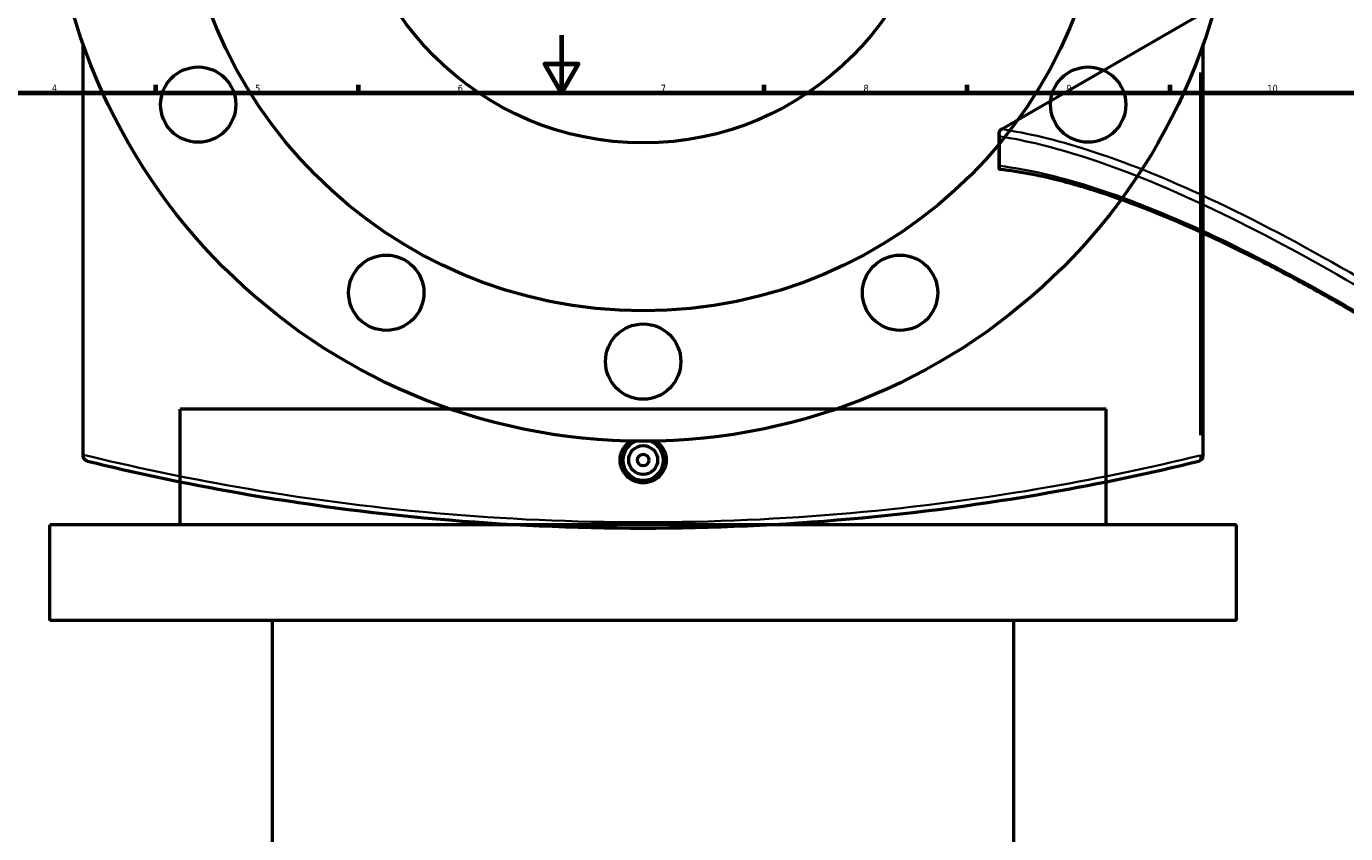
# Model space of a CAD drawing. Header units: millimetres. Extents: x -604 to 1143, y -275 to 912.
# Tile 7 of 10: x 236 to 691, y 318 to 597. Entities that reach past the tile are written whole.
import ezdxf

# ---------------------------------------------------------------- set-up
doc = ezdxf.new("R2010")
doc.units = ezdxf.units.MM
for name, color, linetype, lineweight in [('Border (ANSI)', 7, 'Continuous', 70), ('Dimension (ANSI)', 7, 'Continuous', 25), ('Visible (ANSI)', 7, 'Continuous', 50), ('Visible Narrow (ANSI)', 7, 'Continuous', 35)]:
    doc.layers.add(name, color=color, linetype=linetype, lineweight=lineweight)
doc.styles.add('Note Text (ANSI)', font='tahoma.ttf')
doc.dimstyles.new('Default - mm (ANSI)', dxfattribs={"dimtxt": 2.4, "dimasz": 2.5, "dimexe": 3.175, "dimexo": 1.6002, "dimgap": 0.8, "dimtad": 0, "dimtoh": 1, "dimdec": 0, "dimrnd": 1e-08, "dimzin": 4, "dimdsep": 46, "dimtxsty": 'Note Text (ANSI)', "dimcen": 0.09, "dimdle": 10, "dimclrd": 256, "dimclre": 256, "dimclrt": 5, "dimadec": 1, "dimazin": 1, "dimtfac": 1.27, "dimtofl": 0, "dimtmove": 0, "dimatfit": 3, "dimfxl": 1, "dimtolj": 1, "dimtzin": 4, "dimlwd": -1, "dimlwe": -1, "dimarcsym": 0})

# ---------------------------------------------------------------- blocks, each defined once
blk = doc.blocks.new('Borders Default Border')
at = {"layer": 'Border (ANSI)'}
for p, q in [((280.33, 574), (280.33, 576.8)), ((350.42, 574), (350.42, 576.8)), ((490.58, 574), (490.58, 576.8)), ((560.67, 574), (560.67, 576.8)), ((630.75, 574), (630.75, 576.8))]:
    blk.add_line(p, q, dxfattribs=at)
at = {"layer": 'Border (ANSI)', "flags": 128}
for points in [[(420.5, 594), (420.5, 574), (414.73, 584), (426.27, 584), (420.5, 574)], [(20, 20), (20, 574), (821, 574), (821, 20), (20, 20)]]:
    blk.add_lwpolyline(points, dxfattribs=at)
at = {"layer": 'Border (ANSI)', "color": 5, "true_color": 0x0000ff, "char_height": 2.4, "attachment_point": 7, "style": 'Note Text (ANSI)'}
for s, insert in [('4', (244.45, 574.4)), ('5', (314.67, 574.35)), ('6', (384.69, 574.35)), ('7', (454.8, 574.4)), ('8', (524.84, 574.35)), ('9', (594.92, 574.35)), ('10', (664.35, 574.35))]:
    blk.add_mtext(s, dxfattribs=dict(at, insert=insert))
blk = doc.blocks.new('*D7')
at = {"layer": 'Defpoints', "color": 0, "transparency": 16777216}
for p in [(411.9, 753.83), (485.57, 563.6)]:
    blk.add_point(p, dxfattribs=at)
at = {"layer": 'Dimension (ANSI)', "transparency": 16777216}
for p, q in [((434.31, 695.94), (412.8, 751.5)), ((431.17, 695.94), (434.31, 695.94))]:
    blk.add_line(p, q, dxfattribs=at)
blk.add_solid([(413.19, 751.65), (412.41, 751.35), (411.9, 753.83)], dxfattribs=at)
at = {"layer": 'Dimension (ANSI)', "color": 5, "transparency": 16777216, "insert": (422.57, 697.24), "char_height": 2.4, "attachment_point": 1, "style": 'Note Text (ANSI)'}
blk.add_mtext('\\A1;∅204', dxfattribs=at)
blk = doc.blocks.new('*D8')
at = {"layer": 'Defpoints', "color": 0, "transparency": 16777216}
for p in [(334.32, 828.82), (563.15, 488.61)]:
    blk.add_point(p, dxfattribs=at)
at = {"layer": 'Dimension (ANSI)', "transparency": 16777216}
for p, q in [((337.11, 824.67), (335.72, 826.74)), ((334.61, 824.67), (337.11, 824.67))]:
    blk.add_line(p, q, dxfattribs=at)
blk.add_solid([(336.06, 826.97), (335.37, 826.51), (334.32, 828.82)], dxfattribs=at)
at = {"layer": 'Dimension (ANSI)', "color": 5, "transparency": 16777216, "insert": (326.07, 825.96), "char_height": 2.4, "attachment_point": 1, "style": 'Note Text (ANSI)'}
blk.add_mtext('\\A1;∅410', dxfattribs=at)

msp = doc.modelspace()

# ---------------------------------------------------------------- linework, layer by layer
at = {"layer": 'Visible (ANSI)'}
for p, q in [((572.48, 561.47), (729.56, 652.17)), ((255.23, 449.04), (255.23, 591.02)), ((642.23, 448.78), (642.23, 591.02)), ((571.7, 547.98), (571.7, 560.08)), ((608.73, 464.78), (288.73, 464.78)), ((288.73, 424.78), (288.73, 464.78)), ((608.73, 424.78), (608.73, 464.78)), ((255.23, 449.04), (255.23, 448.78)), ((653.73, 424.78), (243.73, 424.78)), ((243.73, 391.78), (243.73, 424.78)), ((653.73, 391.78), (653.73, 424.78)), ((653.73, 391.78), (243.73, 391.78)), ((320.73, 184.55), (320.73, 391.78)), ((576.73, 184.55), (576.73, 391.78))]:
    msp.add_line(p, q, dxfattribs=at)
for centre, radius in [((448.73, 658.71), 205), ((448.73, 658.71), 160), ((448.73, 658.71), 102), ((295.01, 569.96), 13), ((602.45, 569.96), 13), ((359.98, 504.99), 13), ((537.48, 504.99), 13), ((448.73, 481.21), 13), ((448.73, 447.21), 5), ((448.73, 447.21), 2)]:
    msp.add_circle(centre, radius, dxfattribs=at)
for centre, radius, start, end in [((448.73, 447.21), 7, 111.4321, 68.5679), ((640.23, 448.78), 2, 283.7377, 0)]:
    msp.add_arc(centre, radius, start, end, dxfattribs=at)
for points, knots in [([(571.99, 558.96), (571.99, 558.97), (571.99, 558.97), (571.89, 559.17), (571.81, 559.39), (571.71, 559.81), (571.69, 560.03), (571.73, 560.47), (571.79, 560.7), (572, 561.07), (572.13, 561.23), (572.29, 561.35)], [-0.2933294, -0.2933294, -0.2933294, -0.2933294, -0.2925901, -0.2925901, -0.2206276, -0.2206276, -0.150406, -0.150406, -0.0701711, -0.0701711, 0, 0, 0, 0]), ([(572.08, 547.56), (572.05, 547.57), (572.03, 547.57), (571.89, 547.61), (571.81, 547.66), (571.69, 547.86), (571.69, 548.01), (571.77, 548.36), (571.86, 548.57), (571.99, 548.78), (571.99, 548.79), (571.99, 548.79)], [-0.4003419, -0.4003419, -0.4003419, -0.4003419, -0.3784883, -0.3784883, -0.2787993, -0.2787993, -0.1469782, -0.1469782, 0, 0, 0.0012235, 0.0012235, 0.0012235, 0.0012235]), ([(843.23, 391.51), (838.12, 395.86), (832.99, 400.16), (822.68, 408.63), (817.51, 412.81), (807.15, 421.02), (801.96, 425.06), (791.57, 433), (786.38, 436.9), (776.01, 444.55), (770.83, 448.3), (760.51, 455.64), (755.37, 459.22), (745.14, 466.23), (740.05, 469.64), (729.94, 476.29), (724.92, 479.53), (714.98, 485.81), (710.05, 488.85), (700.3, 494.74), (695.48, 497.58), (685.96, 503.05), (681.27, 505.69), (672.01, 510.73), (667.45, 513.14), (658.48, 517.75), (654.06, 519.93), (645.41, 524.08), (641.16, 526.03), (632.83, 529.7), (628.76, 531.42), (620.79, 534.6), (616.89, 536.08), (609.29, 538.77), (605.58, 539.99), (599.26, 541.92), (596.6, 542.67), (590.1, 544.38), (586.32, 545.24), (579.01, 546.64), (575.49, 547.18), (572.08, 547.56)], [5.301764, 5.301764, 5.301764, 5.301764, 7.330157, 7.330157, 9.35855, 9.35855, 11.386944, 11.386944, 13.415337, 13.415337, 15.44373, 15.44373, 17.472123, 17.472123, 19.500517, 19.500517, 21.52891, 21.52891, 23.557303, 23.557303, 25.585697, 25.585697, 27.61409, 27.61409, 29.642483, 29.642483, 31.670876, 31.670876, 33.69927, 33.69927, 35.727663, 35.727663, 37.756056, 37.756056, 39.784449, 39.784449, 41.305744, 41.305744, 43.587687, 43.587687, 45.869629, 45.869629, 45.869629, 45.869629]), ([(456.67, 447.21), (456.67, 446.22), (456.47, 445.16), (455.66, 443.2), (455.05, 442.31), (453.64, 440.9), (452.75, 440.29), (450.79, 439.48), (449.73, 439.29), (447.74, 439.29), (446.68, 439.48), (444.72, 440.29), (443.83, 440.9), (442.42, 442.31), (441.81, 443.2), (441, 445.16), (440.8, 446.22), (440.8, 448.21), (441, 449.27), (441.81, 451.22), (442.42, 452.12), (443.46, 453.16), (443.85, 453.48), (444.26, 453.76)], [0, 0, 0, 0, 0.298775, 0.298775, 0.59755, 0.59755, 0.896268, 0.896268, 1.194987, 1.194987, 1.493705, 1.493705, 1.792423, 1.792423, 2.091198, 2.091198, 2.389973, 2.389973, 2.688748, 2.688748, 2.987523, 2.987523, 3.131611, 3.131611, 3.131611, 3.131611]), ([(453.2, 453.76), (453.62, 453.48), (454, 453.16), (455.05, 452.12), (455.66, 451.22), (456.47, 449.27), (456.67, 448.21), (456.67, 447.21)], [4.0383084, 4.0383084, 4.0383084, 4.0383084, 4.1823962, 4.1823962, 4.4811713, 4.4811713, 4.7799464, 4.7799464, 4.7799464, 4.7799464]), ([(256.76, 446.84), (256.76, 446.84), (256.75, 446.84), (256.55, 446.89), (256.36, 446.97), (256.01, 447.19), (255.85, 447.32), (255.56, 447.66), (255.43, 447.88), (255.27, 448.33), (255.23, 448.55), (255.23, 448.78)], [-0.2933294, -0.2933294, -0.2933294, -0.2933294, -0.2925901, -0.2925901, -0.2206276, -0.2206276, -0.150406, -0.150406, -0.0701711, -0.0701711, 0, 0, 0, 0]), ([(256.76, 446.84), (273.4, 442.77), (290.71, 439.1), (330.77, 432.05), (353.83, 428.96), (400.83, 424.79), (424.78, 423.71), (448.73, 423.71), (472.68, 423.71), (496.63, 424.79), (543.64, 428.96), (566.69, 432.05), (606.76, 439.1), (624.07, 442.77), (640.71, 446.84)], [1.732989, 1.732989, 1.732989, 1.732989, 7.482772, 7.482772, 14.649853, 14.649853, 21.816939, 21.816939, 21.816939, 28.984025, 28.984025, 36.151106, 36.151106, 41.900693, 41.900693, 41.900693, 41.900693])]:
    msp.add_open_spline(points, degree=3, knots=knots, dxfattribs=at)
msp.add_open_spline([(572.48, 561.47), (572.41, 561.44), (572.35, 561.4), (572.29, 561.35)], degree=3, dxfattribs=at)
at = {"layer": 'Visible Narrow (ANSI)'}
for p, q in [((641.16, 581.06), (641.16, 455.74)), ((571.99, 548.79), (571.99, 558.96)), ((641.26, 448.78), (642.23, 448.78))]:
    msp.add_line(p, q, dxfattribs=at)
msp.add_ellipse((640.23, 448.78), major_axis=(0.47, -1.94), ratio=0.453172, start_param=0.073023, end_param=1.387436, dxfattribs=at)
for points, knots in [([(845.18, 404.27), (830.52, 416.55), (815.66, 428.37), (782.29, 453.69), (763.77, 466.89), (727.51, 491.17), (709.78, 502.24), (692.8, 512.04), (675.83, 521.84), (659.61, 530.37), (629.23, 544.57), (615.07, 550.24), (591.43, 557.78), (581.56, 560.15), (572.48, 561.47)], [-41.900693, -41.900693, -41.900693, -41.900693, -36.151106, -36.151106, -28.984025, -28.984025, -21.816939, -21.816939, -21.816939, -14.649853, -14.649853, -7.482772, -7.482772, -1.609597, -1.609597, -1.609597, -1.609597]), ([(571.99, 558.96), (580.88, 557.6), (590.53, 555.24), (613.87, 547.75), (627.99, 542.07), (658.28, 527.88), (674.45, 519.37), (691.39, 509.59), (708.32, 499.81), (726.02, 488.77), (762.21, 464.58), (780.69, 451.43), (814.01, 426.21), (828.85, 414.44), (843.49, 402.22)], [1.732989, 1.732989, 1.732989, 1.732989, 7.482772, 7.482772, 14.649853, 14.649853, 21.816939, 21.816939, 21.816939, 28.984025, 28.984025, 36.151106, 36.151106, 41.900693, 41.900693, 41.900693, 41.900693]), ([(843.49, 392.04), (828.06, 405.18), (812.38, 417.8), (778.66, 443.55), (760.62, 456.47), (725.26, 480.22), (707.96, 491.04), (691.39, 500.61), (674.82, 510.18), (658.97, 518.49), (629.26, 532.31), (615.4, 537.8), (591.59, 545.28), (581.36, 547.62), (571.99, 548.79)], [5.301764, 5.301764, 5.301764, 5.301764, 11.403959, 11.403959, 18.418132, 18.418132, 25.432309, 25.432309, 25.432309, 32.446487, 32.446487, 39.460659, 39.460659, 45.563073, 45.563073, 45.563073, 45.563073]), ([(641.16, 448.78), (624.48, 444.72), (607.13, 441.06), (566.97, 434.03), (543.86, 430.94), (496.74, 426.79), (472.74, 425.71), (448.73, 425.71), (424.73, 425.71), (400.72, 426.79), (353.6, 430.94), (330.49, 434.03), (289.95, 441.13), (272.24, 444.88), (255.23, 449.04)], [-41.900693, -41.900693, -41.900693, -41.900693, -36.151106, -36.151106, -28.984025, -28.984025, -21.816939, -21.816939, -21.816939, -14.649853, -14.649853, -7.482772, -7.482772, -1.609597, -1.609597, -1.609597, -1.609597])]:
    msp.add_open_spline(points, degree=3, knots=knots, dxfattribs=at)

# ---------------------------------------------------------------- block references
msp.add_blockref('Borders Default Border', (0, 0))

# ---------------------------------------------------------------- dimensions: what is measured, and where the dimension line sits
at = {"layer": 'Dimension (ANSI)'}
for p1, p2, picture, middle in [((563.15, 488.61), (334.32, 828.82), '*D8', (329.94, 824.67)), ((485.57, 563.6), (411.9, 753.83), '*D7', (426.47, 695.94))]:
    dim = msp.add_diameter_dim_2p(p1=p1, p2=p2, dimstyle='Default - mm (ANSI)', override={"dimgap": 0.8, "dimtih": 1, "dimdec": 0, "dimlfac": 1, "dimtol": 0, "dimlim": 0, "dimtp": 0, "dimtm": 0, "dimtdec": 2}, dxfattribs=at)
    dim.commit()
    dim.dimension.update_dxf_attribs({"geometry": picture, "text_midpoint": middle, "dimtype": 163})

doc.saveas('drawing.dxf')
